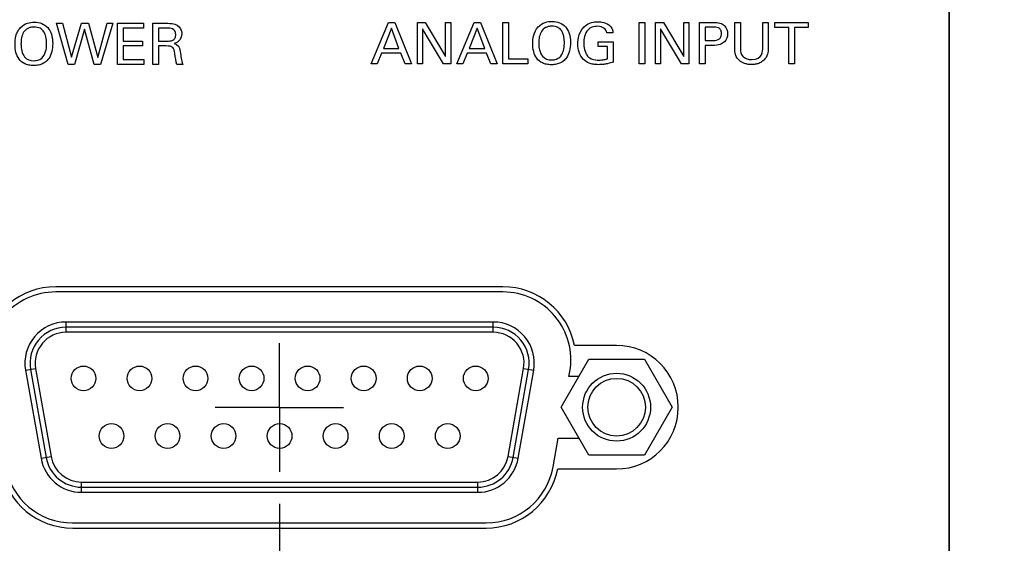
# Model space of a CAD drawing. Header units: inches. Extents: x 0 to 34, y 0 to 22.
# Tile 27 of 89: x 5.1 to 7, y 13.9 to 14.9. Entities that reach past the tile are written whole.
import ezdxf

# ---------------------------------------------------------------- set-up
doc = ezdxf.new("R2010")
doc.units = ezdxf.units.IN
doc.header["$LTSCALE"] = 1.87
doc.header["$MEASUREMENT"] = 0
doc.linetypes.add('CENTER', pattern=[0.6, 0.375, -0.075, 0.075, -0.075])
doc.layers.get('0').update_dxf_attribs({"linetype": 'CONTINUOUS'})
for name, color, linetype in [('DATUMCURVES', 7, 'CONTINUOUS'), ('DEFAULT_1', 7, 'CENTER'), ('DIMENSIONS', 7, 'CONTINUOUS')]:
    doc.layers.add(name, color=color, linetype=linetype)
doc.styles.get("Standard").update_dxf_attribs({"font": 'txt', "width": 0.8})
doc.dimstyles.new('DIMSTYLE_1', dxfattribs={"dimtxt": 0.125, "dimasz": 0.18, "dimexe": 0.18, "dimexo": 0.0625, "dimgap": 0.09, "dimtad": 0, "dimtih": 1, "dimtoh": 1, "dimdec": 3, "dimzin": 4, "dimdsep": 46, "dimtxsty": 'STANDARD', "dimblk": '_FILLED', "dimblk1": '_FILLED', "dimblk2": '_FILLED', "dimcen": 0.09, "dimadec": 0, "dimazin": 0, "dimtp": 0.001, "dimtm": 0.001, "dimtfac": 1, "dimtdec": 3, "dimtofl": 0, "dimtmove": 0, "dimatfit": 3, "dimldrblk": '_FILLED', "dimfxl": 1, "dimtolj": 1, "dimtzin": 4, "dimarcsym": 0})

# ---------------------------------------------------------------- blocks, each defined once
blk = doc.blocks.new('*D4')
at = {"layer": 'DIMENSIONS', "color": 2, "linetype": 'CONTINUOUS'}
blk.add_line((7.2827, 14.0311), (7.2827, 11.6911), dxfattribs=at)
at = {"layer": 'DIMENSIONS', "color": 2, "linetype": 'CONTINUOUS', "width": 0.8}
for s, p in [(']', (7.3452, 11.5286)), ('78.8', (7.3452, 11.1286)), ('[', (7.3452, 11.0286)), ('3.103', (7.3452, 10.4036))]:
    blk.add_text(s, height=0.125, rotation=90, dxfattribs=at).set_placement(p)
blk = doc.blocks.new('_FILLED')
at = {"color": 0, "linetype": 'BYBLOCK'}
blk.add_solid([(0, 0), (-1, 0.174), (-1, -0.174)], dxfattribs=at)
blk = doc.blocks.new('*D5')
at = {"layer": 'DIMENSIONS', "color": 2, "linetype": 'CONTINUOUS'}
blk.add_line((8.1407, 14.3051), (8.1407, 11.6911), dxfattribs=at)
at = {"layer": 'DIMENSIONS', "color": 2, "linetype": 'CONTINUOUS', "width": 0.8}
for s, p in [(']', (8.2032, 11.5286)), ('100.6', (8.2032, 11.0286)), ('[', (8.2032, 10.9286)), ('3.961', (8.2032, 10.3036))]:
    blk.add_text(s, height=0.125, rotation=90, dxfattribs=at).set_placement(p)
blk = doc.blocks.new('*D6')
at = {"layer": 'DIMENSIONS', "color": 2, "linetype": 'CONTINUOUS'}
blk.add_line((8.9827, 14.0311), (8.9827, 11.6911), dxfattribs=at)
at = {"layer": 'DIMENSIONS', "color": 2, "linetype": 'CONTINUOUS', "width": 0.8}
for s, p in [(']', (9.0452, 11.5286)), ('121.98', (9.0452, 10.9286)), ('[', (9.0452, 10.8286)), ('4.803', (9.0452, 10.2036))]:
    blk.add_text(s, height=0.125, rotation=90, dxfattribs=at).set_placement(p)
blk = doc.blocks.new('*D7')
at = {"layer": 'DIMENSIONS', "color": 2, "linetype": 'CONTINUOUS'}
blk.add_line((9.8407, 14.3051), (9.8407, 11.6911), dxfattribs=at)
at = {"layer": 'DIMENSIONS', "color": 2, "linetype": 'CONTINUOUS', "width": 0.8}
for s, p in [(']', (9.9032, 11.5286)), ('143.78', (9.9032, 10.9286)), ('[', (9.9032, 10.8286)), ('5.661', (9.9032, 10.2036))]:
    blk.add_text(s, height=0.125, rotation=90, dxfattribs=at).set_placement(p)
blk = doc.blocks.new('*D8')
at = {"layer": 'DIMENSIONS', "color": 2, "linetype": 'CONTINUOUS'}
blk.add_line((10.6827, 14.0311), (10.6827, 11.6911), dxfattribs=at)
at = {"layer": 'DIMENSIONS', "color": 2, "linetype": 'CONTINUOUS', "width": 0.8}
for s, p in [(']', (10.7452, 11.5286)), ('165.16', (10.7452, 10.9286)), ('[', (10.7452, 10.8286)), ('6.503', (10.7452, 10.2036))]:
    blk.add_text(s, height=0.125, rotation=90, dxfattribs=at).set_placement(p)
blk = doc.blocks.new('*D9')
at = {"layer": 'DIMENSIONS', "color": 2, "linetype": 'CONTINUOUS'}
blk.add_line((11.5407, 14.3051), (11.5407, 11.6911), dxfattribs=at)
at = {"layer": 'DIMENSIONS', "color": 2, "linetype": 'CONTINUOUS', "width": 0.8}
for s, p in [(']', (11.6032, 11.5286)), ('186.96', (11.6032, 10.9286)), ('[', (11.6032, 10.8286)), ('7.361', (11.6032, 10.2036))]:
    blk.add_text(s, height=0.125, rotation=90, dxfattribs=at).set_placement(p)
blk = doc.blocks.new('*D10')
at = {"layer": 'DIMENSIONS', "color": 2, "linetype": 'CONTINUOUS'}
blk.add_line((12.3827, 14.0311), (12.3827, 11.6911), dxfattribs=at)
at = {"layer": 'DIMENSIONS', "color": 2, "linetype": 'CONTINUOUS', "width": 0.8}
for s, p in [(']', (12.4452, 11.5286)), ('208.34', (12.4452, 10.9286)), ('[', (12.4452, 10.8286)), ('8.203', (12.4452, 10.2036))]:
    blk.add_text(s, height=0.125, rotation=90, dxfattribs=at).set_placement(p)
blk = doc.blocks.new('*D11')
at = {"layer": 'DIMENSIONS', "color": 2, "linetype": 'CONTINUOUS'}
blk.add_line((13.2407, 14.3051), (13.2407, 11.6911), dxfattribs=at)
at = {"layer": 'DIMENSIONS', "color": 2, "linetype": 'CONTINUOUS', "width": 0.8}
for s, p in [(']', (13.3032, 11.5286)), ('230.14', (13.3032, 10.9286)), ('[', (13.3032, 10.8286)), ('9.061', (13.3032, 10.2036))]:
    blk.add_text(s, height=0.125, rotation=90, dxfattribs=at).set_placement(p)
blk = doc.blocks.new('*D18')
at = {"layer": 'DIMENSIONS', "color": 2, "linetype": 'CONTINUOUS'}
blk.add_line((5.4467, 13.3501), (2.9877, 13.3501), dxfattribs=at)
at = {"layer": 'DIMENSIONS', "color": 2, "linetype": 'CONTINUOUS', "width": 0.8}
for s, p in [('.643', (1.7002, 13.2876)), ('[', (2.2252, 13.2876)), ('16.32', (2.3252, 13.2876)), (']', (2.8252, 13.2876))]:
    blk.add_text(s, height=0.125, dxfattribs=at).set_placement(p)
blk = doc.blocks.new('*D19')
at = {"layer": 'DIMENSIONS', "color": 2, "linetype": 'CONTINUOUS'}
blk.add_line((5.9997, 15.2141), (2.9877, 15.2141), dxfattribs=at)
at = {"layer": 'DIMENSIONS', "color": 2, "linetype": 'CONTINUOUS', "width": 0.8}
for s, p in [('[', (2.2252, 15.1516)), (']', (2.8252, 15.1516)), ('1.222', (1.6002, 15.1516)), ('31.03', (2.3252, 15.1516))]:
    blk.add_text(s, height=0.125, dxfattribs=at).set_placement(p)
blk = doc.blocks.new('*D21')
at = {"layer": 'DIMENSIONS', "color": 2, "linetype": 'CONTINUOUS'}
blk.add_line((5.9997, 15.9641), (2.9877, 15.9641), dxfattribs=at)
at = {"layer": 'DIMENSIONS', "color": 2, "linetype": 'CONTINUOUS', "width": 0.8}
for s, p in [('[', (2.2252, 15.9016)), (']', (2.8252, 15.9016)), ('1.972', (1.6002, 15.9016)), ('50.08', (2.3252, 15.9016))]:
    blk.add_text(s, height=0.125, dxfattribs=at).set_placement(p)
blk = doc.blocks.new('*D28')
at = {"layer": 'DIMENSIONS', "color": 2, "linetype": 'CONTINUOUS'}
for p, q in [((5.5852, 13.9686), (5.5852, 13.6788)), ((5.5852, 13.6788), (5.3117, 13.4601)), ((5.3117, 13.4601), (5.3117, 11.6911))]:
    blk.add_line(p, q, dxfattribs=at)
at = {"layer": 'DIMENSIONS', "color": 2, "linetype": 'CONTINUOUS', "width": 0.8}
for s, p in [(']', (5.3742, 11.5286)), ('35.69', (5.3742, 11.0286)), ('[', (5.3742, 10.9286)), ('1.405', (5.3742, 10.3036))]:
    blk.add_text(s, height=0.125, rotation=90, dxfattribs=at).set_placement(p)

msp = doc.modelspace()

# ---------------------------------------------------------------- linework, layer by layer
at = {"color": 7, "linetype": 'CONTINUOUS'}
for p, q in [((6.0202, 14.3906), (5.1502, 14.3906)), ((6.0202, 14.3806), (5.1502, 14.3806)), ((5.1702, 14.3022), (5.1702, 14.3222)), ((6.0012, 14.3222), (5.1702, 14.3222)), ((6.0012, 14.3122), (5.1702, 14.3122)), ((6.0012, 14.3022), (6.0012, 14.3222)), ((6.0012, 14.3022), (5.1702, 14.3022)), ((6.2412, 14.2766), (6.1594, 14.2766)), ((6.1332, 14.1566), (6.1872, 14.2501)), ((6.1872, 14.2501), (6.2952, 14.2501)), ((6.2952, 14.2501), (6.3492, 14.1566)), ((5.0914, 14.2283), (5.1111, 14.2317)), ((5.1111, 14.2317), (5.1413, 14.0607)), ((6.0301, 14.0607), (6.0603, 14.2317)), ((6.0603, 14.2317), (6.08, 14.2283)), ((5.0914, 14.2283), (5.1216, 14.0572)), ((5.1013, 14.23), (5.1314, 14.059)), ((6.04, 14.059), (6.0701, 14.23)), ((6.0498, 14.0572), (6.08, 14.2283)), ((6.1486, 14.2166), (6.1502, 14.2257)), ((6.1679, 14.2166), (6.1486, 14.2166)), ((6.1872, 14.0631), (6.1332, 14.1566)), ((6.3492, 14.1566), (6.2952, 14.0631)), ((6.1176, 14.0407), (6.1274, 14.0966)), ((6.1274, 14.0966), (6.1679, 14.0966)), ((5.1216, 14.0572), (5.1413, 14.0607)), ((6.0301, 14.0607), (6.0498, 14.0572)), ((6.2952, 14.0631), (6.1872, 14.0631)), ((6.1266, 14.0366), (6.2412, 14.0366)), ((5.2004, 13.9911), (5.2004, 14.0111)), ((5.2004, 14.0111), (5.971, 14.0111)), ((5.2004, 14.0011), (5.971, 14.0011)), ((5.971, 13.9911), (5.971, 14.0111)), ((5.2004, 13.9911), (5.971, 13.9911)), ((5.1828, 13.9316), (5.9876, 13.9316)), ((5.1832, 13.9216), (5.9872, 13.9216))]:
    msp.add_line(p, q, dxfattribs=at)
for centre, radius in [((5.2042, 14.2126), 0.024), ((5.3132, 14.2126), 0.024), ((5.4222, 14.2126), 0.024), ((5.5312, 14.2126), 0.024), ((5.6402, 14.2126), 0.024), ((5.7492, 14.2126), 0.024), ((5.8582, 14.2126), 0.024), ((5.9672, 14.2126), 0.024), ((6.2412, 14.1566), 0.066), ((6.2412, 14.1566), 0.056), ((5.2587, 14.1006), 0.024), ((5.3677, 14.1006), 0.024), ((5.4767, 14.1006), 0.024), ((5.5857, 14.1006), 0.024), ((5.6947, 14.1006), 0.024), ((5.8037, 14.1006), 0.024), ((5.9127, 14.1006), 0.024)]:
    msp.add_circle(centre, radius, dxfattribs=at)
for centre, radius, start, end in [((5.1502, 14.2486), 0.142, 90, 168.6277), ((6.0202, 14.2486), 0.142, 11.3723, 90), ((5.1502, 14.2486), 0.132, 90, 190), ((6.0202, 14.2486), 0.132, 350, 90), ((5.1702, 14.2422), 0.08, 90, 190), ((5.1702, 14.2422), 0.07, 90, 190), ((6.0012, 14.2422), 0.08, 350, 90), ((6.0012, 14.2422), 0.07, 350, 90), ((5.1702, 14.2422), 0.06, 90, 190), ((6.0012, 14.2422), 0.06, 350, 90), ((6.2412, 14.1566), 0.12, 270, 90), ((5.2004, 14.0711), 0.07, 190, 270), ((5.2004, 14.0711), 0.06, 190, 270), ((5.971, 14.0711), 0.06, 270, 350), ((5.971, 14.0711), 0.07, 270, 350), ((5.1828, 14.0636), 0.132, 190, 270), ((5.2004, 14.0711), 0.08, 190, 270), ((5.971, 14.0711), 0.08, 270, 350), ((5.9876, 14.0636), 0.132, 270, 350), ((5.1832, 14.0636), 0.142, 190.961, 270), ((5.9872, 14.0636), 0.142, 270, 349.039)]:
    msp.add_arc(centre, radius, start, end, dxfattribs=at)
at = {"layer": 'DATUMCURVES', "color": 40, "linetype": 'CONTINUOUS'}
for points in [[(6.888, 12.9518, 0.334), (6.888, 12.9518, 0.334), (6.888, 16.6488, 0.334), (6.888, 16.6488, 0.334)], [(6.888, 16.6488, 0.334), (6.888, 16.6488, 0.334), (6.888, 12.9518, 0.334), (6.888, 12.9518, 0.334)], [(5.1745, 14.8226, 0.334), (5.1745, 14.8226, 0.334), (5.1517, 14.9029, 0.334), (5.1517, 14.9029, 0.334)], [(5.1517, 14.9029, 0.334), (5.1517, 14.9029, 0.334), (5.1636, 14.9029, 0.334), (5.1636, 14.9029, 0.334)], [(5.1636, 14.9029, 0.334), (5.1636, 14.9029, 0.334), (5.181, 14.8369, 0.334), (5.181, 14.8369, 0.334)], [(5.181, 14.8369, 0.334), (5.181, 14.8369, 0.334), (5.2001, 14.9029, 0.334), (5.2001, 14.9029, 0.334)], [(5.2001, 14.9029, 0.334), (5.2001, 14.9029, 0.334), (5.2139, 14.9029, 0.334), (5.2139, 14.9029, 0.334)], [(5.2139, 14.9029, 0.334), (5.2139, 14.9029, 0.334), (5.232, 14.8363, 0.334), (5.232, 14.8363, 0.334)], [(5.232, 14.8363, 0.334), (5.232, 14.8363, 0.334), (5.2502, 14.9029, 0.334), (5.2502, 14.9029, 0.334)], [(5.2611, 14.9029, 0.334), (5.2611, 14.9029, 0.334), (5.2373, 14.8226, 0.334), (5.2373, 14.8226, 0.334)], [(5.2502, 14.9029, 0.334), (5.2502, 14.9029, 0.334), (5.2611, 14.9029, 0.334), (5.2611, 14.9029, 0.334)], [(5.2704, 14.9029, 0.334), (5.2704, 14.9029, 0.334), (5.3207, 14.9029, 0.334), (5.3207, 14.9029, 0.334)], [(5.2704, 14.8226, 0.334), (5.2704, 14.8226, 0.334), (5.2704, 14.9029, 0.334), (5.2704, 14.9029, 0.334)], [(5.3207, 14.9029, 0.334), (5.3207, 14.9029, 0.334), (5.3207, 14.8934, 0.334), (5.3207, 14.8934, 0.334)], [(5.3394, 14.9029, 0.334), (5.3394, 14.9029, 0.334), (5.3681, 14.9029, 0.334), (5.3681, 14.9029, 0.334)], [(5.3394, 14.8226, 0.334), (5.3394, 14.8226, 0.334), (5.3394, 14.9029, 0.334), (5.3394, 14.9029, 0.334)], [(5.7639, 14.8242, 0.334), (5.7639, 14.8242, 0.334), (5.7977, 14.9045, 0.334), (5.7977, 14.9045, 0.334)], [(5.7977, 14.9045, 0.334), (5.7977, 14.9045, 0.334), (5.8096, 14.9045, 0.334), (5.8096, 14.9045, 0.334)], [(5.8096, 14.9045, 0.334), (5.8096, 14.9045, 0.334), (5.842, 14.8242, 0.334), (5.842, 14.8242, 0.334)], [(5.8537, 14.9045, 0.334), (5.8537, 14.9045, 0.334), (5.8691, 14.9045, 0.334), (5.8691, 14.9045, 0.334)], [(5.8537, 14.8242, 0.334), (5.8537, 14.8242, 0.334), (5.8537, 14.9045, 0.334), (5.8537, 14.9045, 0.334)], [(5.8691, 14.9045, 0.334), (5.8691, 14.9045, 0.334), (5.9086, 14.8381, 0.334), (5.9086, 14.8381, 0.334)], [(5.9086, 14.8381, 0.334), (5.9086, 14.8381, 0.334), (5.9086, 14.9045, 0.334), (5.9086, 14.9045, 0.334)], [(5.9086, 14.9045, 0.334), (5.9086, 14.9045, 0.334), (5.9188, 14.9045, 0.334), (5.9188, 14.9045, 0.334)], [(5.9188, 14.9045, 0.334), (5.9188, 14.9045, 0.334), (5.9188, 14.8242, 0.334), (5.9188, 14.8242, 0.334)], [(5.9306, 14.8242, 0.334), (5.9306, 14.8242, 0.334), (5.9643, 14.9045, 0.334), (5.9643, 14.9045, 0.334)], [(5.9643, 14.9045, 0.334), (5.9643, 14.9045, 0.334), (5.9762, 14.9045, 0.334), (5.9762, 14.9045, 0.334)], [(5.9762, 14.9045, 0.334), (5.9762, 14.9045, 0.334), (6.0087, 14.8242, 0.334), (6.0087, 14.8242, 0.334)], [(6.0201, 14.9045, 0.334), (6.0201, 14.9045, 0.334), (6.0311, 14.9045, 0.334), (6.0311, 14.9045, 0.334)], [(6.0201, 14.8242, 0.334), (6.0201, 14.8242, 0.334), (6.0201, 14.9045, 0.334), (6.0201, 14.9045, 0.334)], [(6.0311, 14.9045, 0.334), (6.0311, 14.9045, 0.334), (6.0311, 14.8341, 0.334), (6.0311, 14.8341, 0.334)], [(6.2851, 14.9045, 0.334), (6.2851, 14.9045, 0.334), (6.2962, 14.9045, 0.334), (6.2962, 14.9045, 0.334)], [(6.2851, 14.8242, 0.334), (6.2851, 14.8242, 0.334), (6.2851, 14.9045, 0.334), (6.2851, 14.9045, 0.334)], [(6.2962, 14.9045, 0.334), (6.2962, 14.9045, 0.334), (6.2962, 14.8242, 0.334), (6.2962, 14.8242, 0.334)], [(6.3168, 14.9045, 0.334), (6.3168, 14.9045, 0.334), (6.3322, 14.9045, 0.334), (6.3322, 14.9045, 0.334)], [(6.3168, 14.8242, 0.334), (6.3168, 14.8242, 0.334), (6.3168, 14.9045, 0.334), (6.3168, 14.9045, 0.334)], [(6.3322, 14.9045, 0.334), (6.3322, 14.9045, 0.334), (6.3717, 14.8381, 0.334), (6.3717, 14.8381, 0.334)], [(6.3717, 14.8381, 0.334), (6.3717, 14.8381, 0.334), (6.3717, 14.9045, 0.334), (6.3717, 14.9045, 0.334)], [(6.3717, 14.9045, 0.334), (6.3717, 14.9045, 0.334), (6.3819, 14.9045, 0.334), (6.3819, 14.9045, 0.334)], [(6.3819, 14.9045, 0.334), (6.3819, 14.9045, 0.334), (6.3819, 14.8242, 0.334), (6.3819, 14.8242, 0.334)], [(6.4024, 14.9045, 0.334), (6.4024, 14.9045, 0.334), (6.4293, 14.9045, 0.334), (6.4293, 14.9045, 0.334)], [(6.4024, 14.8242, 0.334), (6.4024, 14.8242, 0.334), (6.4024, 14.9045, 0.334), (6.4024, 14.9045, 0.334)], [(6.4709, 14.8556, 0.334), (6.4709, 14.8556, 0.334), (6.4709, 14.9045, 0.334), (6.4709, 14.9045, 0.334)], [(6.4709, 14.9045, 0.334), (6.4709, 14.9045, 0.334), (6.482, 14.9045, 0.334), (6.482, 14.9045, 0.334)], [(6.482, 14.9045, 0.334), (6.482, 14.9045, 0.334), (6.482, 14.8548, 0.334), (6.482, 14.8548, 0.334)], [(6.5256, 14.8552, 0.334), (6.5256, 14.8552, 0.334), (6.5256, 14.9045, 0.334), (6.5256, 14.9045, 0.334)], [(6.5256, 14.9045, 0.334), (6.5256, 14.9045, 0.334), (6.5363, 14.9045, 0.334), (6.5363, 14.9045, 0.334)], [(6.5363, 14.9045, 0.334), (6.5363, 14.9045, 0.334), (6.5363, 14.855, 0.334), (6.5363, 14.855, 0.334)], [(6.5493, 14.895, 0.334), (6.5493, 14.895, 0.334), (6.5493, 14.9045, 0.334), (6.5493, 14.9045, 0.334)], [(6.5493, 14.9045, 0.334), (6.5493, 14.9045, 0.334), (6.6141, 14.9045, 0.334), (6.6141, 14.9045, 0.334)], [(6.6141, 14.9045, 0.334), (6.6141, 14.9045, 0.334), (6.6141, 14.895, 0.334), (6.6141, 14.895, 0.334)], [(5.2064, 14.8912, 0.334), (5.2064, 14.8912, 0.334), (5.1865, 14.8226, 0.334), (5.1865, 14.8226, 0.334)], [(5.225, 14.8226, 0.334), (5.225, 14.8226, 0.334), (5.2064, 14.8912, 0.334), (5.2064, 14.8912, 0.334)], [(5.3207, 14.8934, 0.334), (5.3207, 14.8934, 0.334), (5.2815, 14.8934, 0.334), (5.2815, 14.8934, 0.334)], [(5.2815, 14.8934, 0.334), (5.2815, 14.8934, 0.334), (5.2815, 14.8684, 0.334), (5.2815, 14.8684, 0.334)], [(5.3677, 14.8935, 0.334), (5.3677, 14.8935, 0.334), (5.3502, 14.8935, 0.334), (5.3502, 14.8935, 0.334)], [(5.3502, 14.8935, 0.334), (5.3502, 14.8935, 0.334), (5.3502, 14.8683, 0.334), (5.3502, 14.8683, 0.334)], [(5.3837, 14.8805, 0.334), (5.3837, 14.8935, 0.334), (5.3722, 14.8935, 0.334), (5.3677, 14.8935, 0.334)], [(5.8031, 14.8935, 0.334), (5.8031, 14.8935, 0.334), (5.7876, 14.8541, 0.334), (5.7876, 14.8541, 0.334)], [(5.8179, 14.8541, 0.334), (5.8179, 14.8541, 0.334), (5.8031, 14.8935, 0.334), (5.8031, 14.8935, 0.334)], [(5.9046, 14.8242, 0.334), (5.9046, 14.8242, 0.334), (5.8638, 14.8924, 0.334), (5.8638, 14.8924, 0.334)], [(5.8638, 14.8924, 0.334), (5.8638, 14.8924, 0.334), (5.8638, 14.8242, 0.334), (5.8638, 14.8242, 0.334)], [(5.9698, 14.8935, 0.334), (5.9698, 14.8935, 0.334), (5.9542, 14.8541, 0.334), (5.9542, 14.8541, 0.334)], [(5.9846, 14.8541, 0.334), (5.9846, 14.8541, 0.334), (5.9698, 14.8935, 0.334), (5.9698, 14.8935, 0.334)], [(6.1657, 14.863, 0.334), (6.1657, 14.871, 0.334), (6.1677, 14.8899, 0.334), (6.1829, 14.9001, 0.334)], [(6.2342, 14.8845, 0.334), (6.2342, 14.8845, 0.334), (6.2221, 14.8845, 0.334), (6.2221, 14.8845, 0.334)], [(6.2289, 14.8972, 0.334), (6.2337, 14.8922, 0.334), (6.234, 14.8876, 0.334), (6.2342, 14.8845, 0.334)], [(6.3677, 14.8242, 0.334), (6.3677, 14.8242, 0.334), (6.3269, 14.8924, 0.334), (6.3269, 14.8924, 0.334)], [(6.3269, 14.8924, 0.334), (6.3269, 14.8924, 0.334), (6.3269, 14.8242, 0.334), (6.3269, 14.8242, 0.334)], [(6.4291, 14.8955, 0.334), (6.4291, 14.8955, 0.334), (6.4136, 14.8955, 0.334), (6.4136, 14.8955, 0.334)], [(6.4136, 14.8955, 0.334), (6.4136, 14.8955, 0.334), (6.4136, 14.8692, 0.334), (6.4136, 14.8692, 0.334)], [(6.5762, 14.895, 0.334), (6.5762, 14.895, 0.334), (6.5493, 14.895, 0.334), (6.5493, 14.895, 0.334)], [(6.5762, 14.8242, 0.334), (6.5762, 14.8242, 0.334), (6.5762, 14.895, 0.334), (6.5762, 14.895, 0.334)], [(6.6141, 14.895, 0.334), (6.6141, 14.895, 0.334), (6.5872, 14.895, 0.334), (6.5872, 14.895, 0.334)], [(6.5872, 14.895, 0.334), (6.5872, 14.895, 0.334), (6.5872, 14.8242, 0.334), (6.5872, 14.8242, 0.334)], [(5.2815, 14.8684, 0.334), (5.2815, 14.8684, 0.334), (5.3189, 14.8684, 0.334), (5.3189, 14.8684, 0.334)], [(5.3189, 14.8684, 0.334), (5.3189, 14.8684, 0.334), (5.3189, 14.8591, 0.334), (5.3189, 14.8591, 0.334)], [(5.3502, 14.8683, 0.334), (5.3502, 14.8683, 0.334), (5.3677, 14.8683, 0.334), (5.3677, 14.8683, 0.334)], [(5.3677, 14.8683, 0.334), (5.369, 14.8683, 0.334), (5.3753, 14.8683, 0.334), (5.3783, 14.8701, 0.334)], [(5.3783, 14.8701, 0.334), (5.3799, 14.871, 0.334), (5.3837, 14.8739, 0.334), (5.3837, 14.8805, 0.334)], [(5.3803, 14.8633, 0.334), (5.388, 14.8613, 0.334), (5.3914, 14.8579, 0.334), (5.3925, 14.8479, 0.334)], [(6.2051, 14.8577, 0.334), (6.2051, 14.8577, 0.334), (6.2051, 14.8669, 0.334), (6.2051, 14.8669, 0.334)], [(6.2051, 14.8669, 0.334), (6.2051, 14.8669, 0.334), (6.2346, 14.8669, 0.334), (6.2346, 14.8669, 0.334)], [(6.2346, 14.8669, 0.334), (6.2346, 14.8669, 0.334), (6.2346, 14.8273, 0.334), (6.2346, 14.8273, 0.334)], [(6.4136, 14.8692, 0.334), (6.4136, 14.8692, 0.334), (6.4268, 14.8692, 0.334), (6.4268, 14.8692, 0.334)], [(5.3189, 14.8591, 0.334), (5.3189, 14.8591, 0.334), (5.2815, 14.8591, 0.334), (5.2815, 14.8591, 0.334)], [(5.2815, 14.8591, 0.334), (5.2815, 14.8591, 0.334), (5.2815, 14.8324, 0.334), (5.2815, 14.8324, 0.334)], [(5.3644, 14.8589, 0.334), (5.3644, 14.8589, 0.334), (5.3504, 14.8589, 0.334), (5.3504, 14.8589, 0.334)], [(5.3504, 14.8589, 0.334), (5.3504, 14.8589, 0.334), (5.3504, 14.8226, 0.334), (5.3504, 14.8226, 0.334)], [(5.3925, 14.8479, 0.334), (5.3936, 14.8384, 0.334), (5.3944, 14.8315, 0.334), (5.3975, 14.8226, 0.334)], [(5.784, 14.8451, 0.334), (5.784, 14.8451, 0.334), (5.7753, 14.8242, 0.334), (5.7753, 14.8242, 0.334)], [(5.8212, 14.8451, 0.334), (5.8212, 14.8451, 0.334), (5.784, 14.8451, 0.334), (5.784, 14.8451, 0.334)], [(5.7876, 14.8541, 0.334), (5.7876, 14.8541, 0.334), (5.8179, 14.8541, 0.334), (5.8179, 14.8541, 0.334)], [(5.8299, 14.8242, 0.334), (5.8299, 14.8242, 0.334), (5.8212, 14.8451, 0.334), (5.8212, 14.8451, 0.334)], [(5.9507, 14.8451, 0.334), (5.9507, 14.8451, 0.334), (5.942, 14.8242, 0.334), (5.942, 14.8242, 0.334)], [(5.9879, 14.8451, 0.334), (5.9879, 14.8451, 0.334), (5.9507, 14.8451, 0.334), (5.9507, 14.8451, 0.334)], [(5.9542, 14.8541, 0.334), (5.9542, 14.8541, 0.334), (5.9846, 14.8541, 0.334), (5.9846, 14.8541, 0.334)], [(5.9966, 14.8242, 0.334), (5.9966, 14.8242, 0.334), (5.9879, 14.8451, 0.334), (5.9879, 14.8451, 0.334)], [(6.2234, 14.8577, 0.334), (6.2234, 14.8577, 0.334), (6.2051, 14.8577, 0.334), (6.2051, 14.8577, 0.334)], [(6.2234, 14.8339, 0.334), (6.2234, 14.8339, 0.334), (6.2234, 14.8577, 0.334), (6.2234, 14.8577, 0.334)], [(6.4266, 14.8599, 0.334), (6.4266, 14.8599, 0.334), (6.4136, 14.8599, 0.334), (6.4136, 14.8599, 0.334)], [(6.4136, 14.8599, 0.334), (6.4136, 14.8599, 0.334), (6.4136, 14.8242, 0.334), (6.4136, 14.8242, 0.334)], [(5.2815, 14.8324, 0.334), (5.2815, 14.8324, 0.334), (5.3216, 14.8324, 0.334), (5.3216, 14.8324, 0.334)], [(5.3216, 14.8324, 0.334), (5.3216, 14.8324, 0.334), (5.3216, 14.8226, 0.334), (5.3216, 14.8226, 0.334)], [(6.0311, 14.8341, 0.334), (6.0311, 14.8341, 0.334), (6.0684, 14.8341, 0.334), (6.0684, 14.8341, 0.334)], [(6.0684, 14.8341, 0.334), (6.0684, 14.8341, 0.334), (6.0684, 14.8242, 0.334), (6.0684, 14.8242, 0.334)], [(5.1865, 14.8226, 0.334), (5.1865, 14.8226, 0.334), (5.1745, 14.8226, 0.334), (5.1745, 14.8226, 0.334)], [(5.2373, 14.8226, 0.334), (5.2373, 14.8226, 0.334), (5.225, 14.8226, 0.334), (5.225, 14.8226, 0.334)], [(5.3216, 14.8226, 0.334), (5.3216, 14.8226, 0.334), (5.2704, 14.8226, 0.334), (5.2704, 14.8226, 0.334)], [(5.3504, 14.8226, 0.334), (5.3504, 14.8226, 0.334), (5.3394, 14.8226, 0.334), (5.3394, 14.8226, 0.334)], [(5.3975, 14.8226, 0.334), (5.3975, 14.8226, 0.334), (5.3856, 14.8226, 0.334), (5.3856, 14.8226, 0.334)], [(5.7753, 14.8242, 0.334), (5.7753, 14.8242, 0.334), (5.7639, 14.8242, 0.334), (5.7639, 14.8242, 0.334)], [(5.842, 14.8242, 0.334), (5.842, 14.8242, 0.334), (5.8299, 14.8242, 0.334), (5.8299, 14.8242, 0.334)], [(5.8638, 14.8242, 0.334), (5.8638, 14.8242, 0.334), (5.8537, 14.8242, 0.334), (5.8537, 14.8242, 0.334)], [(5.9188, 14.8242, 0.334), (5.9188, 14.8242, 0.334), (5.9046, 14.8242, 0.334), (5.9046, 14.8242, 0.334)], [(5.942, 14.8242, 0.334), (5.942, 14.8242, 0.334), (5.9306, 14.8242, 0.334), (5.9306, 14.8242, 0.334)], [(6.0087, 14.8242, 0.334), (6.0087, 14.8242, 0.334), (5.9966, 14.8242, 0.334), (5.9966, 14.8242, 0.334)], [(6.0684, 14.8242, 0.334), (6.0684, 14.8242, 0.334), (6.0201, 14.8242, 0.334), (6.0201, 14.8242, 0.334)], [(6.2962, 14.8242, 0.334), (6.2962, 14.8242, 0.334), (6.2851, 14.8242, 0.334), (6.2851, 14.8242, 0.334)], [(6.3269, 14.8242, 0.334), (6.3269, 14.8242, 0.334), (6.3168, 14.8242, 0.334), (6.3168, 14.8242, 0.334)], [(6.3819, 14.8242, 0.334), (6.3819, 14.8242, 0.334), (6.3677, 14.8242, 0.334), (6.3677, 14.8242, 0.334)], [(6.4136, 14.8242, 0.334), (6.4136, 14.8242, 0.334), (6.4024, 14.8242, 0.334), (6.4024, 14.8242, 0.334)], [(6.5872, 14.8242, 0.334), (6.5872, 14.8242, 0.334), (6.5762, 14.8242, 0.334), (6.5762, 14.8242, 0.334)]]:
    msp.add_open_spline(points, degree=3, dxfattribs=at)
for points, knots in [([(5.0813, 14.8942, 0.334), (5.0856, 14.899, 0.334), (5.0952, 14.904, 0.334), (5.1108, 14.9057, 0.334), (5.1235, 14.9032, 0.334), (5.1353, 14.8953, 0.334), (5.1425, 14.8824, 0.334), (5.145, 14.8653, 0.334), (5.1432, 14.8475, 0.334), (5.1387, 14.8368, 0.334), (5.1347, 14.8318, 0.334), (5.1336, 14.8307, 0.334)], [0, 0, 0, 0, 0.093742, 0.187484, 0.327511, 0.467538, 0.607565, 0.747592, 0.857335, 0.967077, 1, 1, 1, 1]), ([(5.3681, 14.9029, 0.334), (5.3722, 14.9029, 0.334), (5.3894, 14.9021, 0.334), (5.3981, 14.8833, 0.334), (5.3906, 14.8667, 0.334), (5.3827, 14.864, 0.334), (5.3803, 14.8633, 0.334)], [0, 0, 0, 0, 0.265631, 0.534299, 0.770707, 1, 1, 1, 1]), ([(6.0884, 14.8958, 0.334), (6.0926, 14.9003, 0.334), (6.1024, 14.9057, 0.334), (6.1179, 14.9072, 0.334), (6.1307, 14.9048, 0.334), (6.1424, 14.8969, 0.334), (6.1497, 14.884, 0.334), (6.1521, 14.8669, 0.334), (6.1504, 14.849, 0.334), (6.1459, 14.8383, 0.334), (6.1418, 14.8334, 0.334), (6.1408, 14.8323, 0.334)], [0, 0, 0, 0, 0.09383, 0.187659, 0.327651, 0.467643, 0.607634, 0.747626, 0.857354, 0.967082, 1, 1, 1, 1]), ([(6.1829, 14.9001, 0.334), (6.1868, 14.9028, 0.334), (6.1937, 14.9049, 0.334), (6.2015, 14.9058, 0.334), (6.2061, 14.9058, 0.334), (6.2103, 14.9057, 0.334), (6.2186, 14.9043, 0.334), (6.2251, 14.9011, 0.334), (6.2289, 14.8972, 0.334)], [0, 0, 0, 0, 0.193564, 0.290345, 0.387127, 0.540345, 0.693564, 1, 1, 1, 1]), ([(6.4293, 14.9045, 0.334), (6.4342, 14.9045, 0.334), (6.4423, 14.9043, 0.334), (6.4532, 14.8982, 0.334), (6.4594, 14.8822, 0.334), (6.4527, 14.8655, 0.334), (6.441, 14.8599, 0.334), (6.4266, 14.8599, 0.334)], [0, 0, 0, 0, 0.158536, 0.317072, 0.543719, 0.774932, 1, 1, 1, 1]), ([(5.1336, 14.8307, 0.334), (5.1312, 14.8282, 0.334), (5.1263, 14.8246, 0.334), (5.1173, 14.8214, 0.334), (5.1073, 14.8204, 0.334), (5.0974, 14.8214, 0.334), (5.0872, 14.8248, 0.334), (5.078, 14.8325, 0.334), (5.0721, 14.8462, 0.334), (5.0705, 14.8605, 0.334), (5.0716, 14.8752, 0.334), (5.0755, 14.8865, 0.334), (5.0793, 14.892, 0.334), (5.0813, 14.8942, 0.334)], [0, 0, 0, 0, 0.0984, 0.168686, 0.238971, 0.306232, 0.373492, 0.508013, 0.642534, 0.777055, 0.888528, 0.944264, 1, 1, 1, 1]), ([(5.1325, 14.8637, 0.334), (5.1325, 14.8728, 0.334), (5.1302, 14.8848, 0.334), (5.1205, 14.8939, 0.334), (5.1102, 14.8961, 0.334), (5.101, 14.8951, 0.334), (5.0936, 14.8923, 0.334), (5.0871, 14.8859, 0.334), (5.0833, 14.8752, 0.334), (5.0826, 14.8666, 0.334), (5.0826, 14.8619, 0.334), (5.0827, 14.8614, 0.334)], [0, 0, 0, 0, 0.233421, 0.350131, 0.466842, 0.531568, 0.596295, 0.725748, 0.855201, 0.984655, 1, 1, 1, 1]), ([(6.1408, 14.8323, 0.334), (6.1384, 14.8298, 0.334), (6.1335, 14.8262, 0.334), (6.1245, 14.823, 0.334), (6.1145, 14.822, 0.334), (6.1046, 14.823, 0.334), (6.0943, 14.8263, 0.334), (6.0851, 14.8341, 0.334), (6.0792, 14.8478, 0.334), (6.0776, 14.8621, 0.334), (6.0789, 14.8795, 0.334), (6.0841, 14.8911, 0.334), (6.0884, 14.8958, 0.334)], [0, 0, 0, 0, 0.098396, 0.168678, 0.238961, 0.306226, 0.37349, 0.508019, 0.642548, 0.777076, 0.888538, 1, 1, 1, 1]), ([(6.1397, 14.8652, 0.334), (6.1397, 14.8743, 0.334), (6.1373, 14.8863, 0.334), (6.1277, 14.8955, 0.334), (6.1174, 14.8977, 0.334), (6.1081, 14.8967, 0.334), (6.1007, 14.8939, 0.334), (6.0943, 14.8875, 0.334), (6.0904, 14.8767, 0.334), (6.0897, 14.8681, 0.334), (6.0898, 14.8635, 0.334), (6.0898, 14.863, 0.334)], [0, 0, 0, 0, 0.233379, 0.350068, 0.466758, 0.531495, 0.596232, 0.725706, 0.85518, 0.984655, 1, 1, 1, 1]), ([(6.2221, 14.8845, 0.334), (6.2215, 14.8882, 0.334), (6.2181, 14.8945, 0.334), (6.2059, 14.8978, 0.334), (6.1931, 14.8961, 0.334), (6.1838, 14.8895, 0.334), (6.1781, 14.8771, 0.334), (6.1773, 14.8682, 0.334), (6.1773, 14.8645, 0.334)], [0, 0, 0, 0, 0.176585, 0.353171, 0.475646, 0.598121, 0.79906, 1, 1, 1, 1]), ([(6.4268, 14.8692, 0.334), (6.4304, 14.8692, 0.334), (6.4374, 14.8696, 0.334), (6.4439, 14.8744, 0.334), (6.446, 14.8828, 0.334), (6.444, 14.891, 0.334), (6.4381, 14.8953, 0.334), (6.432, 14.8955, 0.334), (6.4291, 14.8955, 0.334)], [0, 0, 0, 0, 0.25529, 0.382936, 0.510581, 0.632936, 0.75529, 1, 1, 1, 1]), ([(5.0897, 14.8375, 0.334), (5.0943, 14.8319, 0.334), (5.1046, 14.8294, 0.334), (5.1173, 14.831, 0.334), (5.1272, 14.8376, 0.334), (5.1322, 14.852, 0.334), (5.1325, 14.8609, 0.334), (5.1325, 14.8637, 0.334)], [0, 0, 0, 0, 0.285076, 0.432459, 0.579841, 0.78992, 1, 1, 1, 1]), ([(6.0898, 14.863, 0.334), (6.0899, 14.859, 0.334), (6.0908, 14.8504, 0.334), (6.0941, 14.8426, 0.334), (6.0969, 14.8391, 0.334)], [0, 0, 0, 0, 0.470588, 1, 1, 1, 1]), ([(6.0969, 14.8391, 0.334), (6.1014, 14.8335, 0.334), (6.1118, 14.831, 0.334), (6.1244, 14.8326, 0.334), (6.1343, 14.8392, 0.334), (6.1394, 14.8536, 0.334), (6.1397, 14.8625, 0.334), (6.1397, 14.8652, 0.334)], [0, 0, 0, 0, 0.284838, 0.432317, 0.579796, 0.789898, 1, 1, 1, 1]), ([(6.2346, 14.8273, 0.334), (6.2322, 14.8266, 0.334), (6.2266, 14.8247, 0.334), (6.2159, 14.8229, 0.334), (6.2057, 14.8222, 0.334), (6.1956, 14.823, 0.334), (6.1851, 14.8258, 0.334), (6.1748, 14.833, 0.334), (6.1674, 14.8461, 0.334), (6.1657, 14.8573, 0.334), (6.1657, 14.863, 0.334)], [0, 0, 0, 0, 0.139566, 0.209349, 0.279133, 0.354597, 0.430061, 0.58099, 0.790495, 1, 1, 1, 1]), ([(6.1773, 14.8645, 0.334), (6.1773, 14.8577, 0.334), (6.1795, 14.8409, 0.334), (6.1939, 14.8322, 0.334), (6.2069, 14.8309, 0.334), (6.2181, 14.8323, 0.334), (6.2222, 14.8335, 0.334), (6.2234, 14.8339, 0.334)], [0, 0, 0, 0, 0.34986, 0.501906, 0.653952, 0.826976, 1, 1, 1, 1]), ([(5.0827, 14.8614, 0.334), (5.0827, 14.8574, 0.334), (5.0836, 14.8488, 0.334), (5.087, 14.841, 0.334), (5.0897, 14.8375, 0.334)], [0, 0, 0, 0, 0.470588, 1, 1, 1, 1]), ([(5.3856, 14.8226, 0.334), (5.3839, 14.828, 0.334), (5.382, 14.8464, 0.334), (5.3794, 14.857, 0.334), (5.3711, 14.8589, 0.334), (5.3644, 14.8589, 0.334)], [0, 0, 0, 0, 0.344361, 0.67218, 1, 1, 1, 1]), ([(6.5363, 14.855, 0.334), (6.5363, 14.8528, 0.334), (6.5364, 14.8463, 0.334), (6.5317, 14.8347, 0.334), (6.5233, 14.8273, 0.334), (6.516, 14.8241, 0.334), (6.5089, 14.8227, 0.334), (6.5033, 14.8225, 0.334), (6.4976, 14.8228, 0.334), (6.487, 14.8252, 0.334), (6.4761, 14.832, 0.334), (6.4709, 14.8436, 0.334), (6.4709, 14.8556, 0.334)], [0, 0, 0, 0, 0.114284, 0.228569, 0.298939, 0.369309, 0.439679, 0.510049, 0.602033, 0.694016, 0.877983, 1, 1, 1, 1]), ([(6.482, 14.8548, 0.334), (6.482, 14.8462, 0.334), (6.4862, 14.8379, 0.334), (6.4944, 14.8332, 0.334), (6.5139, 14.8312, 0.334), (6.5253, 14.841, 0.334), (6.5256, 14.8524, 0.334), (6.5256, 14.8552, 0.334)], [0, 0, 0, 0, 0.065583, 0.160907, 0.256232, 0.628116, 1, 1, 1, 1])]:
    msp.add_open_spline(points, degree=3, knots=knots, dxfattribs=at)
at = {"layer": 'DEFAULT_1', "color": 7, "linetype": 'CENTER'}
for q in [(5.5852, 14.2812), (5.4602, 14.1561), (5.5852, 14.0311), (5.7102, 14.1561)]:
    msp.add_line((5.5852, 14.1561), q, dxfattribs=at)

# ---------------------------------------------------------------- dimensions: what is measured, and where the dimension line sits
at = {"layer": 'DIMENSIONS', "color": 2, "linetype": 'CONTINUOUS'}
for feature_location, offset, dtype, origin, picture, middle in [((5.9996727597, 15.9641413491), (-3.011975, 0), 0, (6.0621727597, 13.9926413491), '*D21', (2.2626977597, 15.9641413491)), ((5.9996727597, 15.2141413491), (-3.011975, 0), 0, (6.0621727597, 13.9926413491), '*D19', (2.2626977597, 15.2141413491)), ((8.1406977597, 14.3051163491), (0, -2.613975), 1, (4.1801977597, 14.3676163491), '*D5', (8.1406977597, 10.9661413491)), ((9.8406977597, 14.3051163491), (0, -2.613975), 1, (4.1801977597, 14.3676163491), '*D7', (9.8406977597, 10.9161413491)), ((11.5406977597, 14.3051163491), (0, -2.613975), 1, (4.1801977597, 14.3676163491), '*D9', (11.5406977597, 10.9161413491)), ((13.2406977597, 14.3051163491), (0, -2.613975), 1, (4.1801977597, 14.3676163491), '*D11', (13.2406977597, 10.9161413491)), ((7.2826977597, 14.0311163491), (0, -2.339975), 1, (4.1801977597, 14.0936163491), '*D4', (7.2826977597, 11.0161413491)), ((8.9826977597, 14.0311163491), (0, -2.339975), 1, (4.1801977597, 14.0936163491), '*D6', (8.9826977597, 10.9161413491)), ((10.6826977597, 14.0311163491), (0, -2.339975), 1, (4.1801977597, 14.0936163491), '*D8', (10.6826977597, 10.9161413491)), ((12.3826977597, 14.0311163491), (0, -2.339975), 1, (4.1801977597, 14.0936163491), '*D10', (12.3826977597, 10.9161413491)), ((5.5851977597, 13.9686163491), (-0.2735410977, -2.277475), 0, (4.1801977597, 14.0311163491), '*D28', (5.311656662, 10.9661413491)), ((5.4466727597, 13.3501413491), (-2.458975, 0), 0, (5.5091727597, 13.9926413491), '*D18', (2.3126977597, 13.3501413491))]:
    dim = msp.add_ordinate_dim(feature_location=feature_location, offset=offset, dtype=dtype, origin=origin, dimstyle='DIMSTYLE_1', dxfattribs=at)
    dim.commit()
    dim.dimension.update_dxf_attribs({"geometry": picture, "text_midpoint": middle})

doc.saveas('drawing.dxf')
